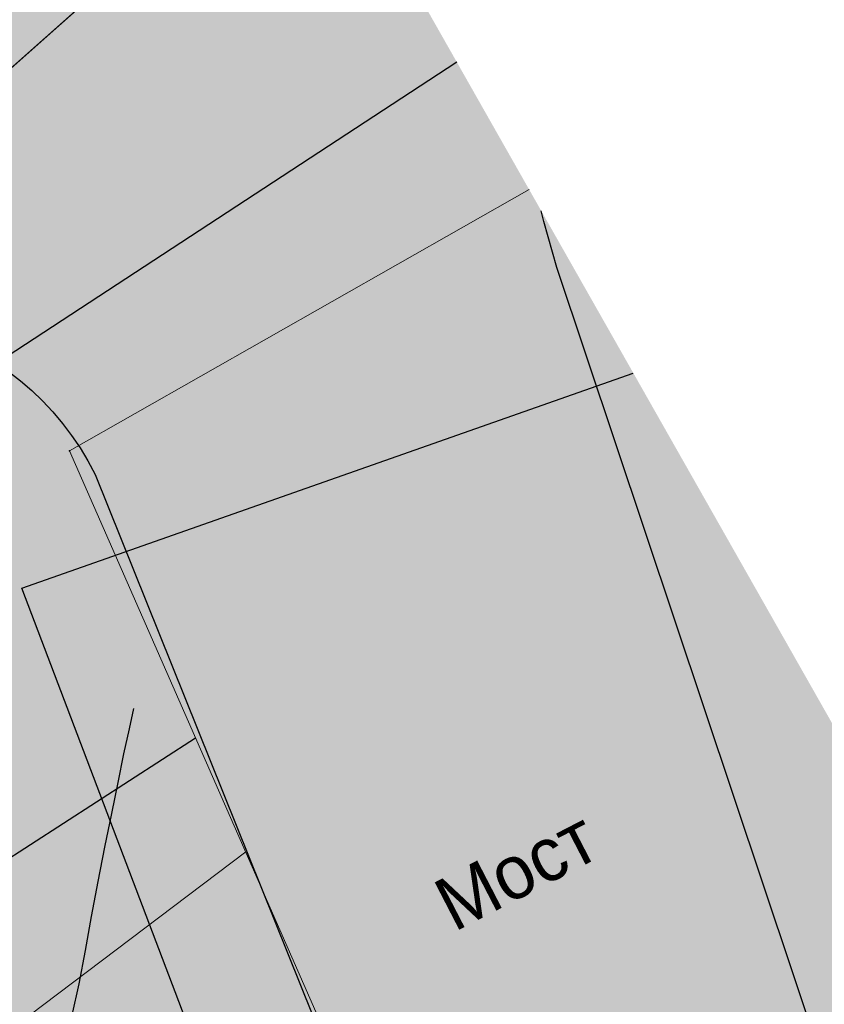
# Model space of a CAD drawing. Extents: x 4085 to 16488, y -65 to 12615.
# Tile 187 of 229: x 15952 to 15978, y 10675 to 10708. Entities that reach past the tile are written whole.
import ezdxf
from ezdxf.xclip import XClip

# ---------------------------------------------------------------- set-up
doc = ezdxf.new("R2010")
doc.units = 0
doc.header["$MEASUREMENT"] = 0
doc.header["$XCLIPFRAME"] = 0
doc.linetypes.add('CONTI', pattern=[0])
doc.layers.get('0').update_dxf_attribs({"color": 250, "linetype": 'CONTI'})
for name, color, linetype in [('(014) Водопровод', 5, 'ИК_Водопровод -------в--------'), ('(027) Гидрография', 7, 'Continuous'), ('(035) Откосы', 7, 'Continuous'), ('A-HATCH-WALL', 250, 'CONTI'), ('GOR_BDEFAULT', 212, 'CONTI'), ('PI_TTDEFAULT', 5, 'CONTI')]:
    doc.layers.add(name, color=color, linetype=linetype)
doc.layers.add('.', color=7, linetype='Continuous', lineweight=15)
doc.layers.add('0ZG - GOR-INCE', color=5, linetype='Continuous', lineweight=15)
doc.styles.add('BM-431', font='txt')
doc.styles.get("Standard").update_dxf_attribs({"font": 'times.ttf'})
doc.linetypes.add('ИК_Водопровод -------в--------', pattern='A,9,-0.6,["В",Standard,S=1.199999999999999,R=0,X=0,Y=-0.6],-1.199999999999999', length=10.8)
doc.linetypes.add('ОТКОСЫ_НЕУКР', pattern='A,0.5,["|",Standard,S=1.199999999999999,R=0,X=0,Y=-1.199999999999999],1,["|",Standard,S=0.5,R=0,X=0,Y=-0.5],0.5', length=2)

# ---------------------------------------------------------------- blocks, each defined once
blk = doc.blocks.new('DWQDWQDWQDW')
at = {"layer": '(014) Водопровод', "color": 253, "elevation": -0.2139999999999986, "flags": 128}
blk.add_lwpolyline([(16576.37112010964, 8963.692651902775), (16647.22021744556, 8922.774417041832), (16676.61723473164, 8903.063879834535), (16729.17879445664, 8880.612172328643), (16787.81512696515, 8871.698870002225), (16848.04605080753, 8870.409413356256), (16903.72827593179, 8877.875031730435), (16942.08651437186, 8888.592403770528), (16968.85804464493, 8898.019312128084), (16985.97840509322, 8906.188265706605), (17005.34272647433, 8917.325592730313), (17029.56370210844, 8932.37398698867), (17030.32106021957, 8934.643155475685)], dxfattribs=at)
at = {"layer": '(035) Откосы', "color": 253, "linetype": 'ОТКОСЫ_НЕУКР', "ltscale": 1.5, "elevation": -0.6170000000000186, "flags": 128}
blk.add_lwpolyline([(16739.45308839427, 8875.20530978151), (16758.92019256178, 8871.7201008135), (16785.23249284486, 8868.989124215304), (16834.46331352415, 8866.430057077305), (16872.30635476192, 8865.117805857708), (16894.6491773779, 8865.49292062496), (16897.6269511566, 8866.243948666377), (16919.04864691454, 8873.140999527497), (16955.05316177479, 8885.96822939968), (16990.55466388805, 8900.238315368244), (17022.49028712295, 8919.820872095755)], dxfattribs=at)
at = {"color": 253, "linetype": 'Continuous', "elevation": -0.6170000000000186}
blk.add_lwpolyline([(16558.80255977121, 8945.946029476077), (16570.6070005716, 8947.717188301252, -0.07815532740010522), (16597.94249155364, 8942.058203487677), (16620.12967143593, 8929.197915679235, 0.02195865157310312), (16680.08866086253, 8893.238522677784, 0.01496813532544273), (16723.48298193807, 8876.757839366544), (16750.88513959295, 8870.57602320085), (16790.77832134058, 8867.279309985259), (16872.31370058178, 8863.893621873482), (16895.15054692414, 8864.321306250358), (16944.32124811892, 8880.133131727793), (16994.43535242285, 8899.563749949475), (17012.77464116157, 8910.375999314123), (17023.26825659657, 8917.9292242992)], format="xyb", dxfattribs=at)
at = {"color": 253, "linetype": 'Continuous', "elevation": 0.5889999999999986}
blk.add_lwpolyline([(17029.10291362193, 8929.182476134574), (17020.53544783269, 8924.57410157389), (17027.8069336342, 8906.893343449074), (17036.40372787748, 8911.413386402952), (17029.10291362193, 8929.182476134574)], dxfattribs=at)
at = {"layer": 'GOR_BDEFAULT', "color": 253}
blk.add_polyline3d([(17020.36259913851, 8915.31912593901, 0.02799999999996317), (17020.4887886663, 8915.827235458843, 0.02799999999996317), (17020.60491146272, 8916.374058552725, 0.02799999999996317), (17020.71851688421, 8916.93056270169, 0.02799999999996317), (17020.83928459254, 8917.499258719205, 0.02799999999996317), (17020.96256942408, 8918.05827464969, 0.02799999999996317), (17021.08837037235, 8918.607614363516, 0.02799999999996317), (17021.20488174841, 8919.113207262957, 0.02799999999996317), (17021.30958617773, 8919.584734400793, 0.02799999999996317), (17021.41003352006, 8919.993161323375, 0.02799999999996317), (17021.48938560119, 8920.323770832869, 0.02799999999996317)], dxfattribs=at)
blk.add_polyline3d([(17020.36259913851, 8915.31912593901, 0.02799999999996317), (17020.4887886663, 8915.827235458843, 0.02799999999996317), (17020.60491146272, 8916.374058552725, 0.02799999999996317), (17020.71851688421, 8916.93056270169, 0.02799999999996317), (17020.83928459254, 8917.499258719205, 0.02799999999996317), (17020.96256942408, 8918.05827464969, 0.02799999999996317), (17021.08837037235, 8918.607614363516, 0.02799999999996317), (17021.20488174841, 8919.113207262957, 0.02799999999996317), (17021.30958617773, 8919.584734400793, 0.02799999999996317), (17021.41003352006, 8919.993161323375, 0.02799999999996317), (17021.48938560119, 8920.323770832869, 0.02799999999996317)], dxfattribs=at)
at = {"layer": 'PI_TTDEFAULT', "color": 253}
blk.add_point((17020.53544783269, 8924.57410157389, 0.5749999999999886), dxfattribs=at)
at = {"layer": '(027) Гидрография', "color": 253, "extrusion": (-0.009875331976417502, -0.004814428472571, 0.9999396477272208), "style": 'BM-431'}
blk.add_text('Мост', height=0.8749999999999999, rotation=25.98882843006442, dxfattribs=at).set_placement((17022.91962831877, 8914.19939865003, -505.0110920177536))
blk = doc.blocks.new('A$C10aa157c')
at = {"layer": '.', "linetype": 'Continuous', "lineweight": 30}
h = blk.add_hatch(color=250, dxfattribs=at)
h.dxf.hatch_style = 1
h.set_gradient(color1=(51, 51, 51), color2=(51, 51, 51), one_color=1, tint=0.2000000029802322)
h.paths.add_polyline_path([(126.3564412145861, 68.20969362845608), (126.3564412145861, 60.14543646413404), (119.190363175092, 53.78011422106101), (110.3653580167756, 45.94123759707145), (106.847521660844, 42.81649322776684), (94.26823584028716, 34.09151423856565), (81.49136426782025, 25.8405171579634), (68.1531967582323, 18.71887362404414), (54.41717788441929, 12.70042121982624), (39.59489175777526, 7.245631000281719), (31.13926828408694, 4.844249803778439), (16.35809187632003, -0.8275857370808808), (-9.85552003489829, -9.365117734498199), (-35.18806824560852, -13.55421015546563), (-54.19099913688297, -14.59647169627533), (-95.5330705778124, -13.00509478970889), (-121.5786835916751, -11.4494461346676), (-152.6168759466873, -8.83250263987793), (-167.191083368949, -6.334225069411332), (-181.4666888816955, -2.658901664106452), (-195.3861565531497, 1.845916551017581), (-209.283288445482, 7.147417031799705), (-222.8586848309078, 13.14382019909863), (-235.9913293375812, 20.1400053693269), (-249.2146866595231, 27.01673148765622), (-262.5300769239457, 33.8880007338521), (-275.0897990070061, 41.17238829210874), (-288.1342465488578, 48.80726432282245), (-301.1224152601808, 56.35420234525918), (-314.0463051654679, 63.27474337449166), (-326.7495747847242, 69.02075895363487), (-341.2934258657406, 74.8761134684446), (-369.0938269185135, 86.0685550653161), (-366.8530132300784, 91.63441115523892), (-339.0526121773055, 80.44196955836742), (-324.3917479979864, 74.53950556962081), (-311.3907699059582, 68.65882879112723), (-298.1981247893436, 61.59437354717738), (-285.1116180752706, 53.99029499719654), (-272.0692668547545, 46.35664593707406), (-259.6474788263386, 39.15225737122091), (-246.4547890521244, 32.34430644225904), (-233.1965844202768, 25.44945819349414), (-220.2324603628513, 18.54304932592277), (-207.0003452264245, 12.69827729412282), (-193.3918239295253, 7.506876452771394), (-179.793426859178, 3.105967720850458), (-165.9341270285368, -0.4621757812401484), (-151.8565753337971, -2.875317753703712), (-121.1477076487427, -5.464494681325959), (-95.23877946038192, -7.011979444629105), (-54.24000764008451, -8.590141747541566), (-35.84375756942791, -7.581155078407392), (-11.28211946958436, -3.519543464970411), (14.35296780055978, 4.829568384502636), (29.24111810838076, 10.54245196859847), (37.73652797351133, 12.955132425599), (52.17507667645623, 18.26870238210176), (65.53231555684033, 24.12119189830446), (78.44565693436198, 31.01600815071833), (90.93007085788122, 39.07814309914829), (103.1321093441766, 47.54146374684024), (106.3807575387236, 50.42709972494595), (115.20576269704, 58.26597634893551), (120.3564412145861, 62.84110494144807), (120.3564412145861, 68.20969362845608)])
h = blk.add_hatch(color=250, dxfattribs=at)
h.dxf.hatch_style = 1
h.set_gradient(color1=(130, 130, 130), color2=(128, 128, 128), one_color=1, tint=0.5, name='HEMISPHERICAL')
edge = h.paths.add_edge_path()
edge.add_line((120.3382106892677, 24.208470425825), (119.1283267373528, 23.83433073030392))
edge.add_line((119.1283267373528, 23.83433073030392), (107.9348565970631, 4.799752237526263))
edge.add_line((107.9348565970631, 4.799752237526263), (93.78388535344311, -88.13195924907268))
edge.add_line((93.78388535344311, -88.13195924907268), (9.818716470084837, -90.29520286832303))
edge.add_line((9.818716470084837, -90.29520286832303), (-238.982310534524, -90.29520286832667))
edge.add_line((-238.982310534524, -90.29520286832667), (-263.733181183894, -90.29520286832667))
edge.add_arc((-263.7327309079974, -191.3967522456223), 101.1015493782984, 90.00025517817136, 121.9317896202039)
edge.add_line((-317.2062797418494, -105.5940549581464), (-333.3961107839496, -115.6865331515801))
edge.add_line((-333.3961107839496, -115.6865331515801), (-330.6486205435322, -120.0966741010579))
edge.add_line((-330.6486205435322, -120.0966741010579), (-314.4554157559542, -110.0068485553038))
edge.add_arc((-263.7330549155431, -191.3956200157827), 95.90041714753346, 90.00007155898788, 121.93160600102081, ccw=False)
edge.add_line((-263.7331746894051, -95.49520286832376), (9.885690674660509, -95.49520286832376))
edge.add_line((9.885690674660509, -95.49520286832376), (94.41991117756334, -93.3172984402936))
edge.add_arc((94.30143800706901, -88.7188243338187), 4.600000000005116, 271.4758181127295, 351.3419211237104)
edge.add_line((98.84901775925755, -89.41129700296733), (112.9248563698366, 3.027006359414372))
edge.add_line((112.9248563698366, 3.027006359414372), (126.9976235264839, 26.95785065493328))
edge.add_line((126.9976235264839, 26.95785065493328), (121.1851859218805, 44.33246045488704))
edge.add_arc((136.7434681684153, 49.1590498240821), 16.28975479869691, 153.534973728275, 197.2352681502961, ccw=False)
edge.add_line((122.160772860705, 56.4186027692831), (106.847521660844, 42.81649322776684))
edge.add_arc((109.3816599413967, 38.81795837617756), 4.733934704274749, 26.597393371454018, 122.36516217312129, ccw=False)
edge.add_line((113.6146241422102, 40.93742808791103), (120.3382106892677, 24.208470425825))
at = {"linetype": 'Continuous'}
h = blk.add_hatch(color=256, dxfattribs=at)
h.dxf.hatch_style = 1
h.set_gradient(color1=(196, 196, 196), color2=(179, 179, 179), one_color=1, tint=0.699999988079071, name='SPHERICAL')
edge = h.paths.add_edge_path()
edge.add_line((-329.6939609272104, -123.8959480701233), (-413.5123903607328, -4.99904155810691))
edge.add_line((-413.5123903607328, -4.99904155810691), (-355.7886663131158, 33.28476060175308))
edge.add_line((-355.7886663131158, 33.28476060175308), (-335.031477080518, 75.58643090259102))
edge.add_line((-335.031477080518, 75.58643090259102), (-290.265852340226, 52.29770563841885))
edge.add_arc((-35.22096130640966, 435.710675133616), 460.4925641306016, 236.3682958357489, 253.1961533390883)
edge.add_arc((23.16678665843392, 1743.610821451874), 1759.185429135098, 263.7500878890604, 266.8247429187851)
edge.add_line((-74.2750708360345, -12.87386635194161), (-37.8087558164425, -12.38197344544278))
edge.add_line((-37.8087558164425, -12.38197344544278), (-8.681647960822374, -7.258780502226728))
edge.add_line((-8.681647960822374, -7.258780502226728), (21.71312455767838, 1.674478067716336))
edge.add_line((21.71312455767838, 1.674478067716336), (73.82824807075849, 22.10592837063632))
edge.add_line((73.82824807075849, 22.10592837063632), (122.4104008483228, 60.65294329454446))
edge.add_line((122.4104008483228, 60.65294329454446), (125.2745590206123, 27.75500045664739))
edge.add_line((125.2745590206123, 27.75500045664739), (114.748125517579, 2.379272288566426))
edge.add_line((114.748125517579, 2.379272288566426), (116.6623456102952, -0.02417328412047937))
edge.add_line((116.6623456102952, -0.02417328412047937), (116.2891382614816, -3.732436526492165))
edge.add_line((116.2891382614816, -3.732436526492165), (111.2584338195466, -27.65741119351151))
edge.add_line((111.2584338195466, -27.65741119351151), (112.8600939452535, -27.92515144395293))
edge.add_line((112.8600939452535, -27.92515144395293), (106.1017429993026, -65.58583641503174))
edge.add_line((106.1017429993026, -65.58583641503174), (101.2804055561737, -90.48027766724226))
edge.add_line((101.2804055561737, -90.48027766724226), (98.81490888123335, -96.13533966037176))
edge.add_line((98.81490888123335, -96.13533966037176), (53.13542081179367, -97.30507864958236))
edge.add_line((53.13542081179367, -97.30507864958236), (30.09047449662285, -97.89520286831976))
edge.add_line((30.09047449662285, -97.89520286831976), (12.28662535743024, -98.29843708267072))
edge.add_line((12.28662535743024, -98.29843708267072), (-62.51886126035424, -99.99268484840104))
edge.add_line((-62.51886126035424, -99.99268484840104), (-93.46711186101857, -101.1777100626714))
edge.add_line((-93.46711186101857, -101.1777100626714), (-93.73522817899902, -109.8933634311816))
edge.add_line((-93.73522817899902, -109.8933634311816), (-152.9130991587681, -112.2181400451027))
edge.add_line((-152.9130991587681, -112.2181400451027), (-153.085833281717, -120.2735644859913))
edge.add_line((-153.085833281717, -120.2735644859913), (-196.6151896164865, -120.663996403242))
edge.add_line((-196.6151896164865, -120.663996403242), (-196.010272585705, -100.2536491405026))
edge.add_line((-196.010272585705, -100.2536491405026), (-236.8828322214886, -97.89520286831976))
edge.add_line((-236.8828322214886, -97.89520286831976), (-266.6043384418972, -99.72434434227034))
edge.add_line((-266.6043384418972, -99.72434434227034), (-280.8519175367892, -100.7559259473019))
edge.add_line((-280.8519175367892, -100.7559259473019), (-292.7545044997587, -102.6790545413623))
edge.add_line((-292.7545044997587, -102.6790545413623), (-308.6164820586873, -109.5958216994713))
edge.add_line((-308.6164820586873, -109.5958216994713), (-329.6939609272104, -123.8959480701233))
at = {"layer": 'A-HATCH-WALL', "linetype": 'Continuous'}
h = blk.add_hatch(color=256, dxfattribs=at)
h.dxf.hatch_style = 1
h.set_gradient(color1=(173, 173, 173), color2=(179, 179, 179), one_color=1, tint=0.699999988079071)
h.paths.add_polyline_path([(112.4156311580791, 39.07008609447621), (123.4836967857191, 42.96651498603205), (129.0594539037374, 27.8090902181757), (118.3632532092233, 23.39309688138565)])
at = {"linetype": 'Continuous'}
blk.add_lwpolyline([(-373.7944340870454, 108.5221690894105), (-373.7944340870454, 37.87383067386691), (-338.7973859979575, -11.84971716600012), (-296.1668647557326, 12.1688909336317), (-278.1502265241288, 12.66864525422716), (-222.2923186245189, -17.35473897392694), (-192.3131233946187, -27.41567740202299), (-152.841873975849, -36.13979106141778), (-88.61392933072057, -37.22940865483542), (-24.38736609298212, -36.59652979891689), (-4.075459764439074, -35.34637554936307), (26.99026940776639, -25.76186857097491), (74.74103602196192, -7.278631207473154), (109.4043596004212, 7.298652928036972), (135.566190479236, 19.46775833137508), (110.1840137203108, 64.19822788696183), (9.488295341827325, 20.69822151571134), (-104.2532370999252, 13.96907995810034), (-207.6545405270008, 33.67587202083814), (-251.5703695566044, 64.2554686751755), (-301.8282399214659, 93.33502415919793), (-373.7944340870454, 108.5221690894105)], dxfattribs=at)
at = {"linetype": 'Continuous', "elevation": -1.620999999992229}
blk.add_lwpolyline([(29.24111810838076, 10.54245196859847), (37.73652797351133, 12.955132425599), (52.17507667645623, 18.26870238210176), (65.53231555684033, 24.12119189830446), (78.44565693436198, 31.01600815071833), (90.93007085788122, 39.07814309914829), (103.1321093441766, 47.54146374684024), (106.3807575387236, 50.42709972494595), (115.20576269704, 58.26597634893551), (120.3564412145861, 62.84110494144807), (120.3564412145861, 68.20969362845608), (126.3564412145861, 68.20969362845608), (126.3564412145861, 60.14543646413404), (119.190363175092, 53.78011422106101), (110.3653580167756, 45.94123759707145), (106.847521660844, 42.81649322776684), (94.26823584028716, 34.09151423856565), (81.49136426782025, 25.8405171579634), (68.1531967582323, 18.71887362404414), (54.41717788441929, 12.70042121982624), (39.59489175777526, 7.245631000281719), (31.13926828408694, 4.844249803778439)], dxfattribs=at)
at = {"linetype": 'Continuous'}
blk.add_lwpolyline([(106.847521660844, 42.81649322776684, -0.4440150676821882), (113.6146241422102, 40.93742808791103), (120.3382106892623, 24.20847042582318), (119.1283267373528, 23.83433073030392), (107.9348565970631, 4.799752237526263), (93.78388535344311, -88.13195924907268), (9.818716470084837, -90.29520286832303), (-263.733181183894, -90.29520286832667, 0.1402362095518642), (-317.2062797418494, -105.5940549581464), (-333.3961107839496, -115.6865331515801), (-330.6486205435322, -120.0966741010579), (-314.4554157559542, -110.0068485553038, -0.1402362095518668), (-263.7331746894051, -95.49520286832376), (9.885690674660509, -95.49520286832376), (94.41991117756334, -93.3172984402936, 0.3633087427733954), (98.84901775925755, -89.41129700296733), (112.9248563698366, 3.027006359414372), (126.9976235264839, 26.95785065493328), (121.1851859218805, 44.33246045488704, -0.1930235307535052), (122.160772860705, 56.4186027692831)], format="xyb", close=True, dxfattribs=at)
blk.add_lwpolyline([(112.4156311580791, 39.07008609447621), (123.4836967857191, 42.96651498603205), (129.0594539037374, 27.8090902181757), (118.3632532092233, 23.39309688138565)], close=True, dxfattribs=at)
at = {"layer": '0ZG - GOR-INCE', "linetype": 'Continuous', "rotation": 1.343740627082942}
blk.add_blockref('DWQDWQDWQDW', (-16693.37190173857, -9279.936333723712, -1.219999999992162), dxfattribs=at)

msp = doc.modelspace()

# ---------------------------------------------------------------- block references
at = {"linetype": 'Continuous'}
ref = msp.add_blockref('A$C10aa157c', (15727.08899905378, 10610.84620519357, 2.267999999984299), dxfattribs=dict(at, xscale=2, yscale=2, zscale=2))
XClip(ref).set_block_clipping_path([(-373.7944340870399, 108.52216908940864), (-301.8282399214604, 93.33502415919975), (-251.57036955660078, 64.25546867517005), (-207.6545405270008, 33.67587202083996), (-104.25323709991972, 13.969079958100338), (9.488295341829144, 20.69822151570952), (110.18401372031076, 64.19822788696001), (135.5661904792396, 19.467758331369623), (74.7410360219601, -7.278631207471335), (26.99026940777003, -25.76186857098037), (-4.075459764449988, -35.34637554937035), (-88.61392933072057, -37.22940865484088), (-152.84187397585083, -36.1397910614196), (-192.31312339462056, -27.415677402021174), (-222.2923186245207, -17.35473897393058), (-278.15022652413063, 12.668645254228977), (-296.17026621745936, 12.384943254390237), (-338.7973859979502, -11.849717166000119), (-373.7944340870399, 37.873830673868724)])

doc.saveas('drawing.dxf')
